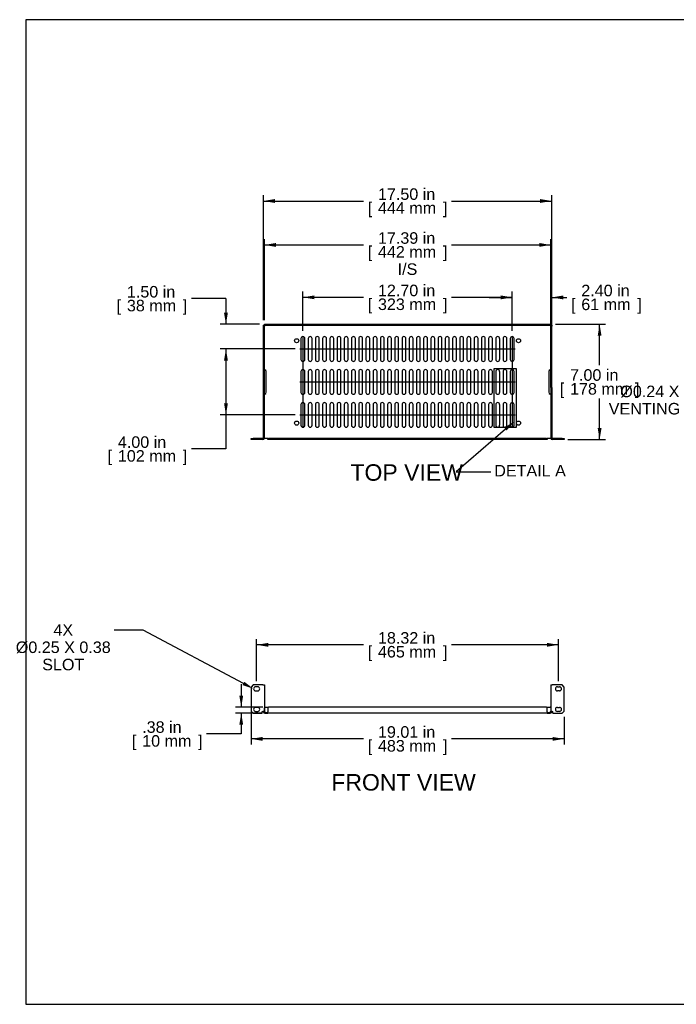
# Model space of a CAD drawing. Header units: inches. Extents: x -0.4 to 80, y 0 to 59.8.
# Tile 1 of 15: x -0.4 to 39.5, y 0 to 59.8. Entities that reach past the tile are written whole.
import ezdxf
from ezdxf import colors
from ezdxf.entities.mleader import LeaderData, LeaderLine
from ezdxf.enums import TextEntityAlignment as Align
from ezdxf.lldxf.tags import DXFTag
from ezdxf.math import Vec2, Vec3

# ---------------------------------------------------------------- set-up
doc = ezdxf.new("R2010")
doc.units = ezdxf.units.IN
doc.header["$MEASUREMENT"] = 0
doc.layers.add('COM56795-1', color=7, linetype='Continuous')
doc.layers.add('Default', color=7, linetype='Continuous')
doc.styles.add('SEACAD_Arial', font='arial.ttf')
tags = doc.linetypes.add('CENTER2', pattern=[1.125, 0.75, -0.125, 0.125, -0.125]).pattern_tags.tags
tags[10:11] = [DXFTag(74, 4), DXFTag(75, 0), DXFTag(340, '0'), DXFTag(46, 0.0), DXFTag(50, 0.0), DXFTag(44, 0.0), DXFTag(45, 0.0)]
tags[8:9] = [DXFTag(74, 4), DXFTag(75, 0), DXFTag(340, '0'), DXFTag(46, 0.0), DXFTag(50, 0.0), DXFTag(44, 0.0), DXFTag(45, 0.0)]
tags[6:7] = [DXFTag(74, 4), DXFTag(75, 0), DXFTag(340, '0'), DXFTag(46, 0.0), DXFTag(50, 0.0), DXFTag(44, 0.0), DXFTag(45, 0.0)]
tags[4:5] = [DXFTag(74, 4), DXFTag(75, 0), DXFTag(340, '0'), DXFTag(46, 0.0), DXFTag(50, 0.0), DXFTag(44, 0.0), DXFTag(45, 0.0)]
doc.dimstyles.new('WEB', dxfattribs={"dimtxt": 0.7, "dimasz": 0.7, "dimexe": 0.35, "dimexo": 0.35, "dimgap": 0.35, "dimtad": 0, "dimtih": 1, "dimtoh": 1, "dimzin": 4, "dimdsep": 46, "dimtxsty": 'SEACAD_Arial', "dimblk1": '_SE_FILLED', "dimblk2": '_SE_FILLED', "dimsah": 1, "dimcen": 0.35, "dimadec": 0, "dimazin": 0, "dimtfac": 1, "dimtofl": 0, "dimtmove": 0, "dimatfit": 3, "dimfxl": 1, "dimtolj": 1, "dimtzin": 4, "dimarcsym": 0})

# ---------------------------------------------------------------- blocks, each defined once
blk = doc.blocks.new('SEANNOT_GROUP4')
at = {"layer": 'Default', "color": 7, "linetype": 'CENTER2'}
blk.add_line((16.815, 40.49), (16.815, 35.088), dxfattribs=at)
blk = doc.blocks.new('SEANNOT_GROUP5')
at = {"layer": 'Default', "color": 7, "linetype": 'CENTER2'}
blk.add_line((29.517, 40.49), (29.517, 35.088), dxfattribs=at)
blk = doc.blocks.new('SEANNOT_GROUP6')
at = {"layer": 'Default', "color": 7, "linetype": 'CENTER2'}
blk.add_line((16.629, 39.789), (29.703, 39.789), dxfattribs=at)
blk = doc.blocks.new('SEANNOT_GROUP7')
at = {"layer": 'Default', "color": 7, "linetype": 'CENTER2'}
blk.add_line((16.629, 35.789), (29.703, 35.789), dxfattribs=at)
blk = doc.blocks.new('SEANNOT_GROUP8')
at = {"layer": 'Default', "color": 7, "linetype": 'CENTER2'}
blk.add_line((16.629, 37.789), (29.703, 37.789), dxfattribs=at)
blk = doc.blocks.new('SE2')
at = {"layer": 'COM56795-1', "color": 7, "linetype": 'Continuous'}
for p, q in [((13.788, 19.388), (13.663, 19.263)), ((13.663, 19.263), (13.663, 17.795)), ((14.387, 19.388), (13.788, 19.388)), ((14.069, 19.279), (13.944, 19.279)), ((14.387, 19.388), (14.473, 19.388)), ((14.473, 19.388), (14.473, 17.778)), ((31.859, 19.388), (31.859, 17.778)), ((31.859, 19.388), (31.945, 19.388)), ((32.544, 19.388), (31.945, 19.388)), ((32.264, 19.279), (32.389, 19.279)), ((32.669, 19.263), (32.544, 19.388)), ((32.669, 17.795), (32.669, 19.263)), ((13.944, 19.029), (14.069, 19.029)), ((32.389, 19.029), (32.264, 19.029)), ((14.069, 18.029), (13.944, 18.029)), ((14.526, 18.044), (14.473, 17.991)), ((14.473, 17.77), (14.473, 17.991)), ((14.526, 18.044), (14.734, 18.044)), ((14.735, 18.045), (14.682, 17.992)), ((14.682, 17.992), (14.682, 17.756)), ((31.597, 18.045), (14.735, 18.045)), ((31.65, 17.992), (31.597, 18.045)), ((31.598, 18.044), (31.806, 18.044)), ((31.65, 17.756), (31.65, 17.992)), ((31.859, 17.991), (31.806, 18.044)), ((31.859, 17.991), (31.859, 17.77)), ((32.264, 18.029), (32.389, 18.029)), ((13.663, 17.795), (13.788, 17.67)), ((13.788, 17.67), (14.341, 17.67)), ((13.944, 17.779), (14.069, 17.779)), ((14.341, 17.67), (14.341, 17.778)), ((14.341, 17.778), (14.387, 17.778)), ((14.473, 17.778), (14.387, 17.778)), ((14.416, 17.756), (14.416, 17.778)), ((14.473, 17.756), (14.473, 17.778)), ((14.502, 17.727), (14.682, 17.727)), ((14.502, 17.67), (14.682, 17.67)), ((14.682, 17.67), (14.682, 17.756)), ((31.65, 17.67), (14.682, 17.67)), ((31.65, 17.756), (31.65, 17.67)), ((31.65, 17.727), (31.83, 17.727)), ((31.65, 17.67), (31.83, 17.67)), ((31.945, 17.778), (31.859, 17.778)), ((31.859, 17.778), (31.859, 17.756)), ((31.916, 17.778), (31.916, 17.756)), ((31.945, 17.778), (31.991, 17.778)), ((31.991, 17.67), (31.991, 17.778)), ((31.991, 17.67), (32.544, 17.67)), ((32.389, 17.779), (32.264, 17.779)), ((32.544, 17.67), (32.669, 17.795))]:
    blk.add_line(p, q, dxfattribs=at)
for centre, radius, start, end in [((13.944, 19.154), 0.125, 90, 270), ((14.069, 19.154), 0.125, 270, 90), ((32.264, 19.154), 0.125, 90, 270), ((32.389, 19.154), 0.125, 270, 90), ((13.944, 17.904), 0.125, 90, 270), ((14.069, 17.904), 0.125, 270, 90), ((32.264, 17.904), 0.125, 90, 270), ((32.389, 17.904), 0.125, 270, 90), ((14.502, 17.756), 0.086, 180, 270), ((14.463, 17.716), 0.055, 45.92731, 78.89446), ((14.502, 17.756), 0.029, 180, 270), ((31.83, 17.756), 0.086, 270, 0), ((31.83, 17.756), 0.029, 270, 0), ((31.87, 17.716), 0.055, 101.10554, 134.07269)]:
    blk.add_arc(centre, radius, start, end, dxfattribs=at)
for points, knots in [([(14.501, 17.756), (14.505, 17.753), (14.509, 17.75), (14.514, 17.745), (14.515, 17.743), (14.517, 17.739), (14.518, 17.737), (14.518, 17.734), (14.517, 17.732), (14.515, 17.73), (14.514, 17.729), (14.51, 17.727), (14.506, 17.727), (14.502, 17.727)], [0, 0, 0, 0, 0.25, 0.25, 0.375, 0.375, 0.5, 0.5, 0.625, 0.625, 0.75, 0.75, 1, 1, 1, 1]), ([(31.831, 17.727), (31.828, 17.727), (31.826, 17.727), (31.823, 17.727), (31.821, 17.728), (31.818, 17.729), (31.817, 17.73), (31.815, 17.732), (31.815, 17.734), (31.815, 17.737), (31.815, 17.739), (31.817, 17.743), (31.818, 17.745), (31.823, 17.75), (31.827, 17.753), (31.831, 17.756)], [0, 0, 0, 0, 0.125, 0.125, 0.25, 0.25, 0.375, 0.375, 0.5, 0.5, 0.625, 0.625, 0.75, 0.75, 1, 1, 1, 1])]:
    blk.add_open_spline(points, degree=3, knots=knots, dxfattribs=at)
for points in [[(14.501, 17.756), (14.506, 17.747), (14.51, 17.738), (14.513, 17.729)], [(31.82, 17.729), (31.822, 17.738), (31.826, 17.747), (31.831, 17.756)]]:
    blk.add_open_spline(points, degree=3, dxfattribs=at)
blk = doc.blocks.new('SE3')
at = {"layer": 'COM56795-1', "color": 7, "linetype": 'Continuous'}
for p, q in [((14.473, 41.232), (14.473, 41.289)), ((14.473, 41.289), (14.526, 41.289)), ((14.526, 41.289), (31.806, 41.289)), ((14.526, 41.289), (14.526, 41.232)), ((31.806, 41.232), (31.806, 41.289)), ((31.806, 41.289), (31.859, 41.289)), ((31.859, 41.289), (31.859, 41.232)), ((14.416, 41.232), (14.473, 41.232)), ((14.416, 41.182), (14.416, 41.232)), ((14.473, 41.182), (14.416, 41.182)), ((14.416, 37.45), (14.416, 41.182)), ((14.526, 41.232), (14.473, 41.232)), ((14.473, 41.232), (14.473, 41.182)), ((14.473, 37.45), (14.473, 41.182)), ((14.481, 41.195), (14.475, 41.193)), ((14.495, 41.195), (14.492, 41.192)), ((14.502, 41.204), (14.501, 41.204)), ((14.502, 41.204), (14.502, 41.203)), ((14.502, 41.203), (14.502, 41.203)), ((14.526, 41.232), (31.806, 41.232)), ((31.859, 41.232), (31.806, 41.232)), ((31.83, 41.203), (31.83, 41.204)), ((31.83, 41.204), (31.831, 41.204)), ((31.831, 41.203), (31.83, 41.203)), ((31.859, 41.232), (31.916, 41.232)), ((31.859, 41.182), (31.859, 41.232)), ((31.916, 41.182), (31.859, 41.182)), ((31.859, 37.45), (31.859, 41.182)), ((31.916, 41.232), (31.916, 41.182)), ((31.916, 37.45), (31.916, 41.182)), ((16.698, 40.421), (16.698, 39.156)), ((16.933, 39.156), (16.933, 40.421)), ((17.136, 40.421), (17.136, 39.156)), ((17.371, 39.156), (17.371, 40.421)), ((17.574, 40.421), (17.574, 39.156)), ((17.809, 39.156), (17.809, 40.421)), ((18.012, 40.421), (18.012, 39.156)), ((18.247, 39.156), (18.247, 40.421)), ((18.45, 40.421), (18.45, 39.156)), ((18.685, 39.156), (18.685, 40.421)), ((18.888, 40.421), (18.888, 39.156)), ((19.123, 39.156), (19.123, 40.421)), ((19.326, 40.421), (19.326, 39.156)), ((19.561, 39.156), (19.561, 40.421)), ((19.764, 40.421), (19.764, 39.156)), ((19.999, 39.156), (19.999, 40.421)), ((20.202, 40.421), (20.202, 39.156)), ((20.437, 39.156), (20.437, 40.421)), ((20.64, 40.421), (20.64, 39.156)), ((20.875, 39.156), (20.875, 40.421)), ((21.078, 40.421), (21.078, 39.156)), ((21.313, 39.156), (21.313, 40.421)), ((21.516, 40.421), (21.516, 39.156)), ((21.751, 39.156), (21.751, 40.421)), ((21.954, 40.421), (21.954, 39.156)), ((22.189, 39.156), (22.189, 40.421)), ((22.392, 40.421), (22.392, 39.156)), ((22.627, 39.156), (22.627, 40.421)), ((22.83, 40.421), (22.83, 39.156)), ((23.065, 39.156), (23.065, 40.421)), ((23.268, 40.421), (23.268, 39.156)), ((23.503, 39.156), (23.503, 40.421)), ((23.706, 40.421), (23.706, 39.156)), ((23.941, 39.156), (23.941, 40.421)), ((24.144, 40.421), (24.144, 39.156)), ((24.379, 39.156), (24.379, 40.421)), ((24.582, 40.421), (24.582, 39.156)), ((24.817, 39.156), (24.817, 40.421)), ((25.02, 40.421), (25.02, 39.156)), ((25.255, 39.156), (25.255, 40.421)), ((25.458, 40.421), (25.458, 39.156)), ((25.693, 39.156), (25.693, 40.421)), ((25.896, 40.421), (25.896, 39.156)), ((26.131, 39.156), (26.131, 40.421)), ((26.334, 40.421), (26.334, 39.156)), ((26.569, 39.156), (26.569, 40.421)), ((26.772, 40.421), (26.772, 39.156)), ((27.007, 39.156), (27.007, 40.421)), ((27.21, 40.421), (27.21, 39.156)), ((27.445, 39.156), (27.445, 40.421)), ((27.648, 40.421), (27.648, 39.156)), ((27.883, 39.156), (27.883, 40.421)), ((28.086, 40.421), (28.086, 39.156)), ((28.321, 39.156), (28.321, 40.421)), ((28.524, 40.421), (28.524, 39.156)), ((28.759, 39.156), (28.759, 40.421)), ((28.962, 40.421), (28.962, 39.156)), ((29.197, 39.156), (29.197, 40.421)), ((29.4, 40.421), (29.4, 39.156)), ((29.635, 39.156), (29.635, 40.421)), ((14.588, 37.164), (14.588, 38.414)), ((16.698, 38.421), (16.698, 37.156)), ((16.933, 37.156), (16.933, 38.421)), ((17.136, 38.421), (17.136, 37.156)), ((17.371, 37.156), (17.371, 38.421)), ((17.574, 38.421), (17.574, 37.156)), ((17.809, 37.156), (17.809, 38.421)), ((18.012, 38.421), (18.012, 37.156)), ((18.247, 37.156), (18.247, 38.421)), ((18.45, 38.421), (18.45, 37.156)), ((18.685, 37.156), (18.685, 38.421)), ((18.888, 38.421), (18.888, 37.156)), ((19.123, 37.156), (19.123, 38.421)), ((19.326, 38.421), (19.326, 37.156)), ((19.561, 37.156), (19.561, 38.421)), ((19.764, 38.421), (19.764, 37.156)), ((19.999, 37.156), (19.999, 38.421)), ((20.202, 38.421), (20.202, 37.156)), ((20.437, 37.156), (20.437, 38.421)), ((20.64, 38.421), (20.64, 37.156)), ((20.875, 37.156), (20.875, 38.421)), ((21.078, 38.421), (21.078, 37.156)), ((21.313, 37.156), (21.313, 38.421)), ((21.516, 38.421), (21.516, 37.156)), ((21.751, 37.156), (21.751, 38.421)), ((21.954, 38.421), (21.954, 37.156)), ((22.189, 37.156), (22.189, 38.421)), ((22.392, 38.421), (22.392, 37.156)), ((22.627, 37.156), (22.627, 38.421)), ((22.83, 38.421), (22.83, 37.156)), ((23.065, 37.156), (23.065, 38.421)), ((23.268, 38.421), (23.268, 37.156)), ((23.503, 37.156), (23.503, 38.421)), ((23.706, 38.421), (23.706, 37.156)), ((23.941, 37.156), (23.941, 38.421)), ((24.144, 38.421), (24.144, 37.156)), ((24.379, 37.156), (24.379, 38.421)), ((24.582, 38.421), (24.582, 37.156)), ((24.817, 37.156), (24.817, 38.421)), ((25.02, 38.421), (25.02, 37.156)), ((25.255, 37.156), (25.255, 38.421)), ((25.458, 38.421), (25.458, 37.156)), ((25.693, 37.156), (25.693, 38.421)), ((25.896, 38.421), (25.896, 37.156)), ((26.131, 37.156), (26.131, 38.421)), ((26.334, 38.421), (26.334, 37.156)), ((26.569, 37.156), (26.569, 38.421)), ((26.772, 38.421), (26.772, 37.156)), ((27.007, 37.156), (27.007, 38.421)), ((27.21, 38.421), (27.21, 37.156)), ((27.445, 37.156), (27.445, 38.421)), ((27.648, 38.421), (27.648, 37.156)), ((27.883, 37.156), (27.883, 38.421)), ((28.086, 38.421), (28.086, 37.156)), ((28.321, 37.156), (28.321, 38.421)), ((28.524, 38.421), (28.524, 37.156)), ((28.759, 37.156), (28.759, 38.421)), ((28.962, 38.421), (28.962, 37.156)), ((29.197, 37.156), (29.197, 38.421)), ((29.4, 38.421), (29.4, 37.156)), ((29.635, 37.156), (29.635, 38.421)), ((31.745, 38.414), (31.745, 37.164)), ((14.473, 37.45), (14.416, 37.45)), ((14.416, 34.375), (14.416, 37.45)), ((14.473, 34.375), (14.473, 37.45)), ((31.859, 37.45), (31.859, 34.375)), ((31.859, 37.45), (31.916, 37.45)), ((31.916, 37.45), (31.916, 34.375)), ((16.698, 36.421), (16.698, 35.156)), ((16.933, 35.156), (16.933, 36.421)), ((17.136, 36.421), (17.136, 35.156)), ((17.371, 35.156), (17.371, 36.421)), ((17.574, 36.421), (17.574, 35.156)), ((17.809, 35.156), (17.809, 36.421)), ((18.012, 36.421), (18.012, 35.156)), ((18.247, 35.156), (18.247, 36.421)), ((18.45, 36.421), (18.45, 35.156)), ((18.685, 35.156), (18.685, 36.421)), ((18.888, 36.421), (18.888, 35.156)), ((19.123, 35.156), (19.123, 36.421)), ((19.326, 36.421), (19.326, 35.156)), ((19.561, 35.156), (19.561, 36.421)), ((19.764, 36.421), (19.764, 35.156)), ((19.999, 35.156), (19.999, 36.421)), ((20.202, 36.421), (20.202, 35.156)), ((20.437, 35.156), (20.437, 36.421)), ((20.64, 36.421), (20.64, 35.156)), ((20.875, 35.156), (20.875, 36.421)), ((21.078, 36.421), (21.078, 35.156)), ((21.313, 35.156), (21.313, 36.421)), ((21.516, 36.421), (21.516, 35.156)), ((21.751, 35.156), (21.751, 36.421)), ((21.954, 36.421), (21.954, 35.156)), ((22.189, 35.156), (22.189, 36.421)), ((22.392, 36.421), (22.392, 35.156)), ((22.627, 35.156), (22.627, 36.421)), ((22.83, 36.421), (22.83, 35.156)), ((23.065, 35.156), (23.065, 36.421)), ((23.268, 36.421), (23.268, 35.156)), ((23.503, 35.156), (23.503, 36.421)), ((23.706, 36.421), (23.706, 35.156)), ((23.941, 35.156), (23.941, 36.421)), ((24.144, 36.421), (24.144, 35.156)), ((24.379, 35.156), (24.379, 36.421)), ((24.582, 36.421), (24.582, 35.156)), ((24.817, 35.156), (24.817, 36.421)), ((25.02, 36.421), (25.02, 35.156)), ((25.255, 35.156), (25.255, 36.421)), ((25.458, 36.421), (25.458, 35.156)), ((25.693, 35.156), (25.693, 36.421)), ((25.896, 36.421), (25.896, 35.156)), ((26.131, 35.156), (26.131, 36.421)), ((26.334, 36.421), (26.334, 35.156)), ((26.569, 35.156), (26.569, 36.421)), ((26.772, 36.421), (26.772, 35.156)), ((27.007, 35.156), (27.007, 36.421)), ((27.21, 36.421), (27.21, 35.156)), ((27.445, 35.156), (27.445, 36.421)), ((27.648, 36.421), (27.648, 35.156)), ((27.883, 35.156), (27.883, 36.421)), ((28.086, 36.421), (28.086, 35.156)), ((28.321, 35.156), (28.321, 36.421)), ((28.524, 36.421), (28.524, 35.156)), ((28.759, 35.156), (28.759, 36.421)), ((28.962, 36.421), (28.962, 35.156)), ((29.197, 35.156), (29.197, 36.421)), ((29.4, 36.421), (29.4, 35.156)), ((29.635, 35.156), (29.635, 36.421)), ((13.663, 34.289), (13.663, 34.346)), ((13.663, 34.346), (13.788, 34.346)), ((13.788, 34.289), (13.663, 34.289)), ((14.387, 34.346), (13.788, 34.346)), ((13.788, 34.346), (13.788, 34.289)), ((14.387, 34.289), (13.788, 34.289)), ((14.473, 34.375), (14.502, 34.375)), ((14.502, 34.375), (14.682, 34.375)), ((14.682, 34.375), (14.682, 34.346)), ((14.682, 34.289), (14.682, 34.346)), ((14.682, 34.346), (14.735, 34.346)), ((14.735, 34.289), (14.682, 34.289)), ((31.597, 34.346), (14.735, 34.346)), ((14.735, 34.346), (14.735, 34.289)), ((31.597, 34.289), (14.735, 34.289)), ((31.597, 34.346), (31.65, 34.346)), ((31.597, 34.289), (31.597, 34.346)), ((31.65, 34.289), (31.597, 34.289)), ((31.65, 34.375), (31.83, 34.375)), ((31.65, 34.346), (31.65, 34.375)), ((31.65, 34.346), (31.65, 34.289)), ((31.83, 34.375), (31.859, 34.375)), ((32.544, 34.346), (31.945, 34.346)), ((32.544, 34.289), (31.945, 34.289)), ((32.544, 34.346), (32.669, 34.346)), ((32.544, 34.289), (32.544, 34.346)), ((32.669, 34.289), (32.544, 34.289)), ((32.669, 34.346), (32.669, 34.289))]:
    blk.add_line(p, q, dxfattribs=at)
for centre in [(16.432, 40.289), (29.9, 40.289), (16.432, 35.289), (29.9, 35.289)]:
    blk.add_circle(centre, 0.125, dxfattribs=at)
for centre, radius, start, end in [((14.498, 41.201), 0.0248, 180.16047, 201.19651), ((14.445, 41.303), 0.114, 288.77029, 299.7172), ((14.463, 41.225), 0.0442, 315.93035, 330.41696), ((16.815, 40.421), 0.117, 0, 180), ((17.253, 40.421), 0.117, 0, 180), ((17.691, 40.421), 0.117, 0, 180), ((18.129, 40.421), 0.117, 0, 180), ((18.567, 40.421), 0.117, 0, 180), ((19.005, 40.421), 0.117, 0, 180), ((19.443, 40.421), 0.117, 0, 180), ((19.881, 40.421), 0.117, 0, 180), ((20.319, 40.421), 0.117, 0, 180), ((20.757, 40.421), 0.117, 0, 180), ((21.195, 40.421), 0.117, 0, 180), ((21.633, 40.421), 0.117, 0, 180), ((22.071, 40.421), 0.117, 0, 180), ((22.509, 40.421), 0.117, 0, 180), ((22.947, 40.421), 0.117, 0, 180), ((23.385, 40.421), 0.117, 0, 180), ((23.823, 40.421), 0.117, 0, 180), ((24.261, 40.421), 0.117, 0, 180), ((24.699, 40.421), 0.117, 0, 180), ((25.137, 40.421), 0.117, 0, 180), ((25.575, 40.421), 0.117, 0, 180), ((26.013, 40.421), 0.117, 0, 180), ((26.451, 40.421), 0.117, 0, 180), ((26.889, 40.421), 0.117, 0, 180), ((27.327, 40.421), 0.117, 0, 180), ((27.765, 40.421), 0.117, 0, 180), ((28.203, 40.421), 0.117, 0, 180), ((28.641, 40.421), 0.117, 0, 180), ((29.079, 40.421), 0.117, 0, 180), ((29.517, 40.421), 0.117, 0, 180), ((16.815, 39.156), 0.117, 180, 0), ((17.253, 39.156), 0.117, 180, 0), ((17.691, 39.156), 0.117, 180, 0), ((18.129, 39.156), 0.117, 180, 0), ((18.567, 39.156), 0.117, 180, 0), ((19.005, 39.156), 0.117, 180, 0), ((19.443, 39.156), 0.117, 180, 0), ((19.881, 39.156), 0.117, 180, 0), ((20.319, 39.156), 0.117, 180, 0), ((20.757, 39.156), 0.117, 180, 0), ((21.195, 39.156), 0.117, 180, 0), ((21.633, 39.156), 0.117, 180, 0), ((22.071, 39.156), 0.117, 180, 0), ((22.509, 39.156), 0.117, 180, 0), ((22.947, 39.156), 0.117, 180, 0), ((23.385, 39.156), 0.117, 180, 0), ((23.823, 39.156), 0.117, 180, 0), ((24.261, 39.156), 0.117, 180, 0), ((24.699, 39.156), 0.117, 180, 0), ((25.137, 39.156), 0.117, 180, 0), ((25.575, 39.156), 0.117, 180, 0), ((26.013, 39.156), 0.117, 180, 0), ((26.451, 39.156), 0.117, 180, 0), ((26.889, 39.156), 0.117, 180, 0), ((27.327, 39.156), 0.117, 180, 0), ((27.765, 39.156), 0.117, 180, 0), ((28.203, 39.156), 0.117, 180, 0), ((28.641, 39.156), 0.117, 180, 0), ((29.079, 39.156), 0.117, 180, 0), ((29.517, 39.156), 0.117, 180, 0), ((14.463, 38.414), 0.125, 0, 71.57147), ((16.815, 38.421), 0.117, 0, 180), ((17.253, 38.421), 0.117, 0, 180), ((17.691, 38.421), 0.117, 0, 180), ((18.129, 38.421), 0.117, 0, 180), ((18.567, 38.421), 0.117, 0, 180), ((19.005, 38.421), 0.117, 0, 180), ((19.443, 38.421), 0.117, 0, 180), ((19.881, 38.421), 0.117, 0, 180), ((20.319, 38.421), 0.117, 0, 180), ((20.757, 38.421), 0.117, 0, 180), ((21.195, 38.421), 0.117, 0, 180), ((21.633, 38.421), 0.117, 0, 180), ((22.071, 38.421), 0.117, 0, 180), ((22.509, 38.421), 0.117, 0, 180), ((22.947, 38.421), 0.117, 0, 180), ((23.385, 38.421), 0.117, 0, 180), ((23.823, 38.421), 0.117, 0, 180), ((24.261, 38.421), 0.117, 0, 180), ((24.699, 38.421), 0.117, 0, 180), ((25.137, 38.421), 0.117, 0, 180), ((25.575, 38.421), 0.117, 0, 180), ((26.013, 38.421), 0.117, 0, 180), ((26.451, 38.421), 0.117, 0, 180), ((26.889, 38.421), 0.117, 0, 180), ((27.327, 38.421), 0.117, 0, 180), ((27.765, 38.421), 0.117, 0, 180), ((28.203, 38.421), 0.117, 0, 180), ((28.641, 38.421), 0.117, 0, 180), ((29.079, 38.421), 0.117, 0, 180), ((29.517, 38.421), 0.117, 0, 180), ((31.87, 38.414), 0.125, 108.42853, 180), ((14.463, 37.164), 0.125, 288.42853, 0), ((16.815, 37.156), 0.117, 180, 0), ((17.253, 37.156), 0.117, 180, 0), ((17.691, 37.156), 0.117, 180, 0), ((18.129, 37.156), 0.117, 180, 0), ((18.567, 37.156), 0.117, 180, 0), ((19.005, 37.156), 0.117, 180, 0), ((19.443, 37.156), 0.117, 180, 0), ((19.881, 37.156), 0.117, 180, 0), ((20.319, 37.156), 0.117, 180, 0), ((20.757, 37.156), 0.117, 180, 0), ((21.195, 37.156), 0.117, 180, 0), ((21.633, 37.156), 0.117, 180, 0), ((22.071, 37.156), 0.117, 180, 0), ((22.509, 37.156), 0.117, 180, 0), ((22.947, 37.156), 0.117, 180, 0), ((23.385, 37.156), 0.117, 180, 0), ((23.823, 37.156), 0.117, 180, 0), ((24.261, 37.156), 0.117, 180, 0), ((24.699, 37.156), 0.117, 180, 0), ((25.137, 37.156), 0.117, 180, 0), ((25.575, 37.156), 0.117, 180, 0), ((26.013, 37.156), 0.117, 180, 0), ((26.451, 37.156), 0.117, 180, 0), ((26.889, 37.156), 0.117, 180, 0), ((27.327, 37.156), 0.117, 180, 0), ((27.765, 37.156), 0.117, 180, 0), ((28.203, 37.156), 0.117, 180, 0), ((28.641, 37.156), 0.117, 180, 0), ((29.079, 37.156), 0.117, 180, 0), ((29.517, 37.156), 0.117, 180, 0), ((31.87, 37.164), 0.125, 180, 251.57147), ((16.815, 36.421), 0.117, 0, 180), ((17.253, 36.421), 0.117, 0, 180), ((17.691, 36.421), 0.117, 0, 180), ((18.129, 36.421), 0.117, 0, 180), ((18.567, 36.421), 0.117, 0, 180), ((19.005, 36.421), 0.117, 0, 180), ((19.443, 36.421), 0.117, 0, 180), ((19.881, 36.421), 0.117, 0, 180), ((20.319, 36.421), 0.117, 0, 180), ((20.757, 36.421), 0.117, 0, 180), ((21.195, 36.421), 0.117, 0, 180), ((21.633, 36.421), 0.117, 0, 180), ((22.071, 36.421), 0.117, 0, 180), ((22.509, 36.421), 0.117, 0, 180), ((22.947, 36.421), 0.117, 0, 180), ((23.385, 36.421), 0.117, 0, 180), ((23.823, 36.421), 0.117, 0, 180), ((24.261, 36.421), 0.117, 0, 180), ((24.699, 36.421), 0.117, 0, 180), ((25.137, 36.421), 0.117, 0, 180), ((25.575, 36.421), 0.117, 0, 180), ((26.013, 36.421), 0.117, 0, 180), ((26.451, 36.421), 0.117, 0, 180), ((26.889, 36.421), 0.117, 0, 180), ((27.327, 36.421), 0.117, 0, 180), ((27.765, 36.421), 0.117, 0, 180), ((28.203, 36.421), 0.117, 0, 180), ((28.641, 36.421), 0.117, 0, 180), ((29.079, 36.421), 0.117, 0, 180), ((29.517, 36.421), 0.117, 0, 180), ((16.815, 35.156), 0.117, 180, 0), ((17.253, 35.156), 0.117, 180, 0), ((17.691, 35.156), 0.117, 180, 0), ((18.129, 35.156), 0.117, 180, 0), ((18.567, 35.156), 0.117, 180, 0), ((19.005, 35.156), 0.117, 180, 0), ((19.443, 35.156), 0.117, 180, 0), ((19.881, 35.156), 0.117, 180, 0), ((20.319, 35.156), 0.117, 180, 0), ((20.757, 35.156), 0.117, 180, 0), ((21.195, 35.156), 0.117, 180, 0), ((21.633, 35.156), 0.117, 180, 0), ((22.071, 35.156), 0.117, 180, 0), ((22.509, 35.156), 0.117, 180, 0), ((22.947, 35.156), 0.117, 180, 0), ((23.385, 35.156), 0.117, 180, 0), ((23.823, 35.156), 0.117, 180, 0), ((24.261, 35.156), 0.117, 180, 0), ((24.699, 35.156), 0.117, 180, 0), ((25.137, 35.156), 0.117, 180, 0), ((25.575, 35.156), 0.117, 180, 0), ((26.013, 35.156), 0.117, 180, 0), ((26.451, 35.156), 0.117, 180, 0), ((26.889, 35.156), 0.117, 180, 0), ((27.327, 35.156), 0.117, 180, 0), ((27.765, 35.156), 0.117, 180, 0), ((28.203, 35.156), 0.117, 180, 0), ((28.641, 35.156), 0.117, 180, 0), ((29.079, 35.156), 0.117, 180, 0), ((29.517, 35.156), 0.117, 180, 0), ((14.387, 34.375), 0.029, 270, 360), ((14.387, 34.375), 0.086, 270, 360), ((31.945, 34.375), 0.086, 180, 270), ((31.945, 34.375), 0.029, 180, 270)]:
    blk.add_arc(centre, radius, start, end, dxfattribs=at)
for points, knots in [([(14.492, 41.192), (14.491, 41.191), (14.49, 41.19), (14.488, 41.189), (14.485, 41.188), (14.483, 41.188), (14.48, 41.187), (14.477, 41.188), (14.476, 41.191), (14.475, 41.192), (14.475, 41.192)], [0, 0, 0, 0, 0.108352, 0.212273, 0.312689, 0.410678, 0.507468, 0.740833, 0.991741, 1, 1, 1, 1]), ([(14.501, 41.232), (14.505, 41.232), (14.509, 41.232), (14.514, 41.23), (14.515, 41.229), (14.517, 41.227), (14.518, 41.226), (14.518, 41.222), (14.517, 41.22), (14.515, 41.216), (14.514, 41.214), (14.51, 41.209), (14.506, 41.206), (14.502, 41.203)], [0, 0, 0, 0, 0.25, 0.25, 0.375, 0.375, 0.5, 0.5, 0.625, 0.625, 0.75, 0.75, 1, 1, 1, 1]), ([(31.831, 41.203), (31.828, 41.205), (31.826, 41.206), (31.823, 41.209), (31.821, 41.211), (31.818, 41.214), (31.817, 41.216), (31.815, 41.22), (31.815, 41.222), (31.815, 41.225), (31.815, 41.227), (31.817, 41.229), (31.818, 41.23), (31.823, 41.232), (31.827, 41.232), (31.831, 41.232)], [0, 0, 0, 0, 0.125, 0.125, 0.25, 0.25, 0.375, 0.375, 0.5, 0.5, 0.625, 0.625, 0.75, 0.75, 1, 1, 1, 1]), ([(31.831, 41.204), (31.828, 41.209), (31.825, 41.214), (31.822, 41.223), (31.821, 41.227), (31.82, 41.231)], [0, 0, 0, 0, 0.125, 0.125, 0.2106801, 0.2106801, 0.2106801, 0.2106801]), ([(31.859, 41.204), (31.859, 41.203), (31.859, 41.201), (31.859, 41.197), (31.858, 41.194), (31.857, 41.192), (31.856, 41.19), (31.855, 41.189), (31.853, 41.188), (31.85, 41.187), (31.846, 41.188), (31.84, 41.192), (31.835, 41.197), (31.832, 41.201), (31.83, 41.204)], [0, 0, 0, 0, 0.074896, 0.145899, 0.213022, 0.276406, 0.33638, 0.393532, 0.448634, 0.502606, 0.610799, 0.726587, 0.855577, 1, 1, 1, 1]), ([(31.858, 41.193), (31.853, 41.194), (31.849, 41.195), (31.84, 41.199), (31.836, 41.201), (31.831, 41.204)], [0.7789953, 0.7789953, 0.7789953, 0.7789953, 0.875, 0.875, 1, 1, 1, 1]), ([(14.473, 38.533), (14.473, 38.533), (14.473, 38.534), (14.474, 38.536), (14.475, 38.537), (14.476, 38.538), (14.477, 38.539), (14.479, 38.539), (14.482, 38.539), (14.486, 38.539), (14.491, 38.537), (14.497, 38.535), (14.5, 38.534), (14.502, 38.533)], [0, 0, 0, 0, 0.074995, 0.148427, 0.220509, 0.291478, 0.361592, 0.431126, 0.500367, 0.621514, 0.744222, 0.869957, 1, 1, 1, 1]), ([(31.83, 38.533), (31.831, 38.533), (31.833, 38.534), (31.836, 38.536), (31.84, 38.537), (31.843, 38.538), (31.845, 38.539), (31.848, 38.539), (31.851, 38.539), (31.854, 38.539), (31.857, 38.537), (31.859, 38.535), (31.859, 38.534), (31.859, 38.533)], [0, 0, 0, 0, 0.074995, 0.148427, 0.220509, 0.291478, 0.361592, 0.431126, 0.500367, 0.621514, 0.744222, 0.869957, 1, 1, 1, 1]), ([(14.502, 37.045), (14.501, 37.045), (14.499, 37.044), (14.496, 37.042), (14.493, 37.041), (14.49, 37.04), (14.487, 37.039), (14.484, 37.039), (14.481, 37.039), (14.478, 37.039), (14.475, 37.04), (14.473, 37.042), (14.473, 37.044), (14.473, 37.045)], [0, 0, 0, 0, 0.074995, 0.148427, 0.220509, 0.291478, 0.361592, 0.431126, 0.500367, 0.621514, 0.744222, 0.869957, 1, 1, 1, 1]), ([(31.859, 37.045), (31.859, 37.045), (31.859, 37.044), (31.858, 37.042), (31.858, 37.041), (31.856, 37.04), (31.855, 37.039), (31.853, 37.039), (31.85, 37.039), (31.846, 37.039), (31.841, 37.04), (31.836, 37.042), (31.832, 37.044), (31.83, 37.045)], [0, 0, 0, 0, 0.074995, 0.148427, 0.220509, 0.291478, 0.361592, 0.431126, 0.500367, 0.621514, 0.744222, 0.869957, 1, 1, 1, 1])]:
    blk.add_open_spline(points, degree=3, knots=knots, dxfattribs=at)
for points in [[(14.513, 41.231), (14.51, 41.222), (14.506, 41.212), (14.501, 41.204)], [(14.474, 38.537), (14.483, 38.536), (14.493, 38.534), (14.502, 38.533)], [(31.83, 38.533), (31.839, 38.534), (31.849, 38.536), (31.858, 38.537)], [(14.502, 37.045), (14.493, 37.044), (14.483, 37.042), (14.474, 37.041)], [(31.859, 37.041), (31.849, 37.042), (31.84, 37.044), (31.83, 37.045)]]:
    blk.add_open_spline(points, degree=3, dxfattribs=at)
blk = doc.blocks.new('DMBLK197')
at = {"layer": 'Default', "linetype": 'Continuous', "transparency": 16777216}
for points in [[(15.116, 48.891), (14.416, 48.774), (15.116, 48.657)], [(31.216, 48.891), (31.216, 48.657), (31.916, 48.774)]]:
    blk.add_hatch(color=7, dxfattribs=at).paths.add_polyline_path(points)
at = {"layer": 'Default', "color": 7, "linetype": 'Continuous', "transparency": 16777216}
for p, q in [((14.416, 41.532), (14.416, 49.124)), ((31.916, 37.8), (31.916, 49.124)), ((14.416, 48.774), (20.502, 48.774)), ((25.831, 48.774), (31.916, 48.774))]:
    blk.add_line(p, q, dxfattribs=at)
at = {"layer": 'Default', "color": 7, "linetype": 'Continuous', "transparency": 16777216, "style": 'SEACAD_Arial'}
for s, p in [('17.50 in', (21.37, 49.544)), ('[', (20.747, 48.704)), ('444 mm', (21.37, 48.704)), (']', (25.312, 48.704))]:
    blk.add_text(s, height=0.7, dxfattribs=at).set_placement(p, align=Align.TOP_LEFT)
blk = doc.blocks.new('_SE_FILLED')
at = {"color": 0}
blk.add_line((0, 0), (-1, 0), dxfattribs=at)
blk.add_solid([(0, 0), (-1, -0.1665), (-1, 0.1665), (0, 0)], dxfattribs=at)
blk = doc.blocks.new('DMBLK198')
at = {"layer": 'Default', "linetype": 'Continuous', "transparency": 16777216}
for points in [[(15.173, 46.224), (14.473, 46.107), (15.173, 45.99)], [(31.159, 46.224), (31.159, 45.99), (31.859, 46.107)]]:
    blk.add_hatch(color=7, dxfattribs=at).paths.add_polyline_path(points)
at = {"layer": 'Default', "color": 7, "linetype": 'Continuous', "transparency": 16777216}
for p, q in [((14.473, 41.532), (14.473, 46.457)), ((14.473, 46.107), (20.502, 46.107)), ((25.831, 46.107), (31.859, 46.107)), ((31.859, 37.8), (31.859, 46.457))]:
    blk.add_line(p, q, dxfattribs=at)
at = {"layer": 'Default', "color": 7, "linetype": 'Continuous', "transparency": 16777216, "style": 'SEACAD_Arial'}
for s, p in [('17.39 in', (21.37, 46.877)), ('[', (20.747, 46.037)), ('442 mm', (21.37, 46.037)), (']', (25.312, 46.037)), ('I/S', (22.565, 44.987))]:
    blk.add_text(s, height=0.7, dxfattribs=at).set_placement(p, align=Align.TOP_LEFT)
blk = doc.blocks.new('DMBLK199')
at = {"layer": 'Default', "linetype": 'Continuous', "transparency": 16777216}
for points in [[(17.515, 43.041), (16.815, 42.925), (17.515, 42.808)], [(28.817, 43.041), (28.817, 42.808), (29.517, 42.925)]]:
    blk.add_hatch(color=7, dxfattribs=at).paths.add_polyline_path(points)
at = {"layer": 'Default', "color": 7, "linetype": 'Continuous', "transparency": 16777216}
for p, q in [((16.815, 40.889), (16.815, 43.275)), ((29.517, 40.889), (29.517, 43.275)), ((20.502, 42.925), (16.815, 42.925)), ((29.517, 42.925), (25.831, 42.925))]:
    blk.add_line(p, q, dxfattribs=at)
at = {"layer": 'Default', "color": 7, "linetype": 'Continuous', "transparency": 16777216, "style": 'SEACAD_Arial'}
for s, p in [('12.70 in', (21.37, 43.695)), ('[', (20.747, 42.855)), ('323 mm', (21.37, 42.855)), (']', (25.312, 42.855))]:
    blk.add_text(s, height=0.7, dxfattribs=at).set_placement(p, align=Align.TOP_LEFT)
blk = doc.blocks.new('DMBLK200')
at = {"layer": 'Default', "linetype": 'Continuous', "transparency": 16777216}
for points in [[(12.026, 41.989), (12.142, 41.289), (12.259, 41.989)], [(12.026, 39.089), (12.259, 39.089), (12.142, 39.789)]]:
    blk.add_hatch(color=7, dxfattribs=at).paths.add_polyline_path(points)
at = {"layer": 'Default', "color": 7, "linetype": 'Continuous', "transparency": 16777216}
for p, q in [((12.142, 42.845), (10.042, 42.845)), ((12.142, 42.845), (12.142, 41.289)), ((14.176, 41.289), (11.792, 41.289)), ((16.348, 39.789), (11.792, 39.789)), ((12.142, 39.789), (12.142, 38.389))]:
    blk.add_line(p, q, dxfattribs=at)
at = {"layer": 'Default', "color": 7, "linetype": 'Continuous', "transparency": 16777216, "style": 'SEACAD_Arial'}
for s, p in [('1.50 in', (6.13, 43.615)), ('[', (5.506, 42.775)), ('38 mm', (6.13, 42.775)), (']', (9.524, 42.775))]:
    blk.add_text(s, height=0.7, dxfattribs=at).set_placement(p, align=Align.TOP_LEFT)
blk = doc.blocks.new('DMBLK201')
at = {"layer": 'Default', "linetype": 'Continuous', "transparency": 16777216}
for points in [[(12.026, 39.089), (12.259, 39.089), (12.142, 39.789)], [(12.026, 36.489), (12.142, 35.789), (12.259, 36.489)]]:
    blk.add_hatch(color=7, dxfattribs=at).paths.add_polyline_path(points)
at = {"layer": 'Default', "color": 7, "linetype": 'Continuous', "transparency": 16777216}
for p, q in [((16.348, 39.789), (11.792, 39.789)), ((12.142, 39.789), (12.142, 33.717)), ((16.348, 35.789), (11.792, 35.789)), ((12.142, 33.717), (10.042, 33.717))]:
    blk.add_line(p, q, dxfattribs=at)
at = {"layer": 'Default', "color": 7, "linetype": 'Continuous', "transparency": 16777216, "style": 'SEACAD_Arial'}
for s, p in [('4.00 in', (5.582, 34.487)), ('[', (4.958, 33.647)), ('102 mm', (5.582, 33.647)), (']', (9.524, 33.647))]:
    blk.add_text(s, height=0.7, dxfattribs=at).set_placement(p, align=Align.TOP_LEFT)
blk = doc.blocks.new('DMBLK202')
at = {"layer": 'Default', "linetype": 'Continuous', "transparency": 16777216}
for points in [[(34.943, 40.589), (34.826, 41.289), (34.709, 40.589)], [(34.943, 34.989), (34.709, 34.989), (34.826, 34.289)]]:
    blk.add_hatch(color=7, dxfattribs=at).paths.add_polyline_path(points)
at = {"layer": 'Default', "color": 7, "linetype": 'Continuous', "transparency": 16777216}
for p, q in [((32.156, 41.289), (35.176, 41.289)), ((34.826, 38.804), (34.826, 41.289)), ((34.826, 34.289), (34.826, 36.774)), ((32.894, 34.289), (35.176, 34.289))]:
    blk.add_line(p, q, dxfattribs=at)
at = {"layer": 'Default', "color": 7, "linetype": 'Continuous', "transparency": 16777216, "style": 'SEACAD_Arial'}
for s, p in [('7.00 in', (33.03, 38.559)), ('[', (32.406, 37.719)), ('178 mm', (33.03, 37.719)), (']', (36.971, 37.719))]:
    blk.add_text(s, height=0.7, dxfattribs=at).set_placement(p, align=Align.TOP_LEFT)
blk = doc.blocks.new('DMBLK203')
at = {"layer": 'Default', "linetype": 'Continuous', "transparency": 16777216}
for points in [[(28.817, 43.036), (28.817, 42.802), (29.517, 42.919)], [(32.616, 43.036), (31.916, 42.919), (32.616, 42.802)]]:
    blk.add_hatch(color=7, dxfattribs=at).paths.add_polyline_path(points)
at = {"layer": 'Default', "color": 7, "linetype": 'Continuous', "transparency": 16777216}
for p, q in [((29.517, 40.889), (29.517, 43.269)), ((31.916, 41.532), (31.916, 43.269)), ((28.117, 42.919), (29.517, 42.919)), ((31.916, 42.919), (32.845, 42.919))]:
    blk.add_line(p, q, dxfattribs=at)
at = {"layer": 'Default', "color": 7, "linetype": 'Continuous', "transparency": 16777216, "style": 'SEACAD_Arial'}
for s, p in [('2.40 in', (33.714, 43.689)), ('[', (33.09, 42.849)), ('61 mm', (33.714, 42.849)), (']', (37.108, 42.849))]:
    blk.add_text(s, height=0.7, dxfattribs=at).set_placement(p, align=Align.TOP_LEFT)
blk = doc.blocks.new('DMBLK204')
at = {"layer": 'Default', "linetype": 'Continuous', "transparency": 16777216}
for points in [[(14.363, 15.998), (14.363, 16.232), (13.663, 16.115)], [(31.969, 15.998), (32.669, 16.115), (31.969, 16.232)]]:
    blk.add_hatch(color=7, dxfattribs=at).paths.add_polyline_path(points)
at = {"layer": 'Default', "color": 7, "linetype": 'Continuous', "transparency": 16777216}
for p, q in [((13.663, 18.179), (13.663, 15.765)), ((32.669, 17.445), (32.669, 15.765)), ((20.502, 16.115), (13.663, 16.115)), ((32.669, 16.115), (25.831, 16.115))]:
    blk.add_line(p, q, dxfattribs=at)
at = {"layer": 'Default', "color": 7, "linetype": 'Continuous', "transparency": 16777216, "style": 'SEACAD_Arial'}
for s, p in [('19.01 in', (21.37, 16.885)), ('[', (20.747, 16.045)), ('483 mm', (21.37, 16.045)), (']', (25.312, 16.045))]:
    blk.add_text(s, height=0.7, dxfattribs=at).set_placement(p, align=Align.TOP_LEFT)
blk = doc.blocks.new('DMBLK205')
at = {"layer": 'Default', "linetype": 'Continuous', "transparency": 16777216}
for points in [[(14.706, 21.944), (14.006, 21.827), (14.706, 21.71)], [(31.626, 21.944), (31.626, 21.71), (32.326, 21.827)]]:
    blk.add_hatch(color=7, dxfattribs=at).paths.add_polyline_path(points)
at = {"layer": 'Default', "color": 7, "linetype": 'Continuous', "transparency": 16777216}
for p, q in [((14.006, 19.629), (14.006, 22.177)), ((32.326, 19.629), (32.326, 22.177)), ((20.502, 21.827), (14.006, 21.827)), ((32.326, 21.827), (25.831, 21.827))]:
    blk.add_line(p, q, dxfattribs=at)
at = {"layer": 'Default', "color": 7, "linetype": 'Continuous', "transparency": 16777216, "style": 'SEACAD_Arial'}
for s, p in [('18.32 in', (21.37, 22.597)), ('[', (20.747, 21.757)), ('465 mm', (21.37, 21.757)), (']', (25.312, 21.757))]:
    blk.add_text(s, height=0.7, dxfattribs=at).set_placement(p, align=Align.TOP_LEFT)
blk = doc.blocks.new('DMBLK206')
at = {"layer": 'Default', "linetype": 'Continuous', "transparency": 16777216}
for points in [[(12.954, 18.745), (13.071, 18.045), (13.188, 18.745)], [(12.954, 16.97), (13.188, 16.97), (13.071, 17.67)]]:
    blk.add_hatch(color=7, dxfattribs=at).paths.add_polyline_path(points)
at = {"layer": 'Default', "color": 7, "linetype": 'Continuous', "transparency": 16777216}
for p, q in [((13.071, 19.445), (13.071, 18.045)), ((14.385, 18.045), (12.721, 18.045)), ((14.332, 17.67), (12.721, 17.67)), ((13.071, 17.67), (13.071, 16.413)), ((13.071, 16.413), (10.971, 16.413))]:
    blk.add_line(p, q, dxfattribs=at)
at = {"layer": 'Default', "color": 7, "linetype": 'Continuous', "transparency": 16777216, "style": 'SEACAD_Arial'}
for s, p in [('.38 in', (7.059, 17.183)), ('[', (6.435, 16.343)), ('10 mm', (7.059, 16.343)), (']', (10.452, 16.343))]:
    blk.add_text(s, height=0.7, dxfattribs=at).set_placement(p, align=Align.TOP_LEFT)
blk = doc.blocks.new('SE6')
at = {"layer": 'Default', "color": 7, "linetype": 'CENTER2'}
for p, q in [((28.416, 38.611), (29.756, 38.611)), ((28.416, 35.028), (28.416, 38.611)), ((29.756, 38.611), (29.756, 35.028)), ((29.756, 35.028), (28.416, 35.028))]:
    blk.add_line(p, q, dxfattribs=at)

msp = doc.modelspace()

# ---------------------------------------------------------------- linework, layer by layer
at = {"layer": 'Default', "color": 7, "linetype": 'Continuous'}
for p, q in [((80, 59.783), (0, 59.783)), ((0, 59.783), (0, 0)), ((0, 0), (80, 0))]:
    msp.add_line(p, q, dxfattribs=at)

# ---------------------------------------------------------------- block references
at = {"layer": 'Default'}
for name in ['SE3', 'SEANNOT_GROUP4', 'SEANNOT_GROUP5', 'SEANNOT_GROUP6', 'SE6', 'SEANNOT_GROUP8', 'SEANNOT_GROUP7', 'SE2']:
    msp.add_blockref(name, (0, 0), dxfattribs=at)

# ---------------------------------------------------------------- texts
at = {"layer": 'Default', "color": 7, "linetype": 'Continuous', "style": 'SEACAD_Arial'}
for s, p in [('TOP VIEW', (19.699, 32.789)), ('FRONT VIEW', (18.537, 13.978))]:
    msp.add_text(s, height=1, dxfattribs=at).set_placement(p, align=Align.TOP_LEFT)

# ---------------------------------------------------------------- dimensions: what is measured, and where the dimension line sits
at = {"layer": 'Default', "color": 7, "linetype": 'Continuous'}
for base, p1, p2, angle, text, picture, middle, dimtype in [((14.416, 48.774), (14.416, 37.45), (31.916, 37.45), 0, '\\A1;<>', 'DMBLK197', (23.166, 48.774), 161), ((14.473, 46.107), (14.473, 37.45), (31.859, 37.45), 0, '\\A1;<>\\PI/S', 'DMBLK198', (23.166, 46.107), 161), ((12.142, 39.789), (14.526, 41.289), (16.698, 39.789), 90, '\\A1;<>', 'DMBLK200', (10.042, 42.845), 160), ((34.826, 41.289), (31.945, 34.289), (31.806, 41.289), 90, '\\A1;<>', 'DMBLK202', (34.826, 37.789), 160), ((12.142, 39.789), (16.698, 39.789), (16.698, 35.789), 270, '\\A1;<>', 'DMBLK201', (10.042, 33.717), 161), ((13.070982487, 17.669777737), (14.735098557, 18.044777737), (14.682098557, 17.669777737), 90, '\\A1;<>', 'DMBLK206', (10.97098252, 16.412560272), 160)]:
    dim = msp.add_linear_dim(base=base, p1=p1, p2=p2, angle=angle, text=text, dimstyle='WEB', override={"dimpost": '\\X'}, dxfattribs=at)
    dim.commit()
    dim.dimension.update_dxf_attribs({"geometry": picture, "text_midpoint": middle, "dimtype": dimtype})
for base, p1, p2, picture, middle in [((16.815, 42.925), (29.517, 40.539), (16.815, 40.539), 'DMBLK199', (23.166, 42.925)), ((31.916, 42.919), (29.517, 40.539), (31.916, 41.182), 'DMBLK203', (32.845, 42.919)), ((14.006, 21.827), (32.326, 19.279), (14.006, 19.279), 'DMBLK205', (23.166, 21.827)), ((13.663, 16.115), (32.669, 19.263), (13.663, 18.529), 'DMBLK204', (23.166, 16.115))]:
    dim = msp.add_linear_dim(base=base, p1=p1, p2=p2, text='\\A1;<>', dimstyle='WEB', override={"dimpost": '\\X'}, dxfattribs=at)
    dim.commit()
    dim.dimension.update_dxf_attribs({"geometry": picture, "text_midpoint": middle, "dimtype": 160})

# ---------------------------------------------------------------- leaders
ml = msp.add_multileader_mtext('Standard', dxfattribs=at)
ml.set_content('\\pxsm0.9;{\\fArial|c0|p34;\\W1.;%%c0.24 X 1.50\\PVENTING SLOT\\P}', color=7)
ml.set_leader_properties(linetype='ByLayer')
ml.build(insert=Vec2(0, 0))
ml.multileader.update_dxf_attribs({"dogleg_length": 2.1, "arrow_head_size": 0.7})
ctx = ml.context
ctx.base_point, ctx.char_height, ctx.arrow_head_size, ctx.landing_gap_size = Vec3(38.874, 37.564), 0.7, 0.7, 0.245
notes = []
notes.append((ctx, [(0, (1, 1, 0), (44.881, 37.195), (-1, 0), 2.1, [(0, [(53.597, 35.102)], 0, [])])]))
ctx.mtext.insert, ctx.mtext.alignment = Vec3(38.964, 37.564), 2
ml = msp.add_multileader_mtext('Standard', dxfattribs=at)
ml.set_content('\\pxsm0.9;{\\fArial|c0|p34;\\W1.;DETAIL A\\P}', color=7)
ml.set_leader_properties(linetype='ByLayer')
ml.build(insert=Vec2(0, 0))
ml.multileader.update_dxf_attribs({"dogleg_length": 2.1, "arrow_head_size": 0.7})
ctx = ml.context
ctx.base_point, ctx.char_height, ctx.arrow_head_size, ctx.landing_gap_size = Vec3(30.512, 32.75), 0.7, 0.7, 0.245
notes.append((ctx, [(0, (1, 1, 0), (26.122, 32.33), (1, 0), 2.1, [(0, [(29.635, 35.386)], 0, [])])]))
ctx.mtext.insert, ctx.mtext.alignment = Vec3(30.602, 32.75), 2
ml = msp.add_multileader_mtext('Standard', dxfattribs=at)
ml.set_content('\\pxsm0.9;{\\fArial|c0|p34;\\W1.;4X \\P%%c0.25 X 0.38\\PSLOT\\P}', color=7)
ml.set_leader_properties(linetype='ByLayer')
ml.build(insert=Vec2(0, 0))
ml.multileader.update_dxf_attribs({"dogleg_length": 1.76, "arrow_head_size": 0.7})
ctx = ml.context
ctx.base_point, ctx.char_height, ctx.arrow_head_size, ctx.landing_gap_size = Vec3(2.176, 23.08), 0.7, 0.7, 0.245
notes.append((ctx, [(0, (1, 1, 0), (7.108, 22.724), (-1, 0), 1.76, [(0, [(13.819, 19.154)], 0, [])])]))
ctx.mtext.insert, ctx.mtext.alignment = Vec3(2.266, 23.08), 2
for ctx, leaders in notes:
    for number, flags, end, landing, length, lines in leaders:
        leader = LeaderData()
        leader.index, (leader.has_last_leader_line, leader.has_dogleg_vector, leader.attachment_direction) = number, flags
        leader.last_leader_point, leader.dogleg_vector, leader.dogleg_length = Vec3(end), Vec3(landing), length
        for number, points, colour, breaks in lines:
            line = LeaderLine()
            line.index, line.vertices, line.color, line.breaks = number, Vec3.list(points), colors.encode_raw_color(colour), breaks
            leader.lines.append(line)
        ctx.leaders.append(leader)

doc.saveas('drawing.dxf')
